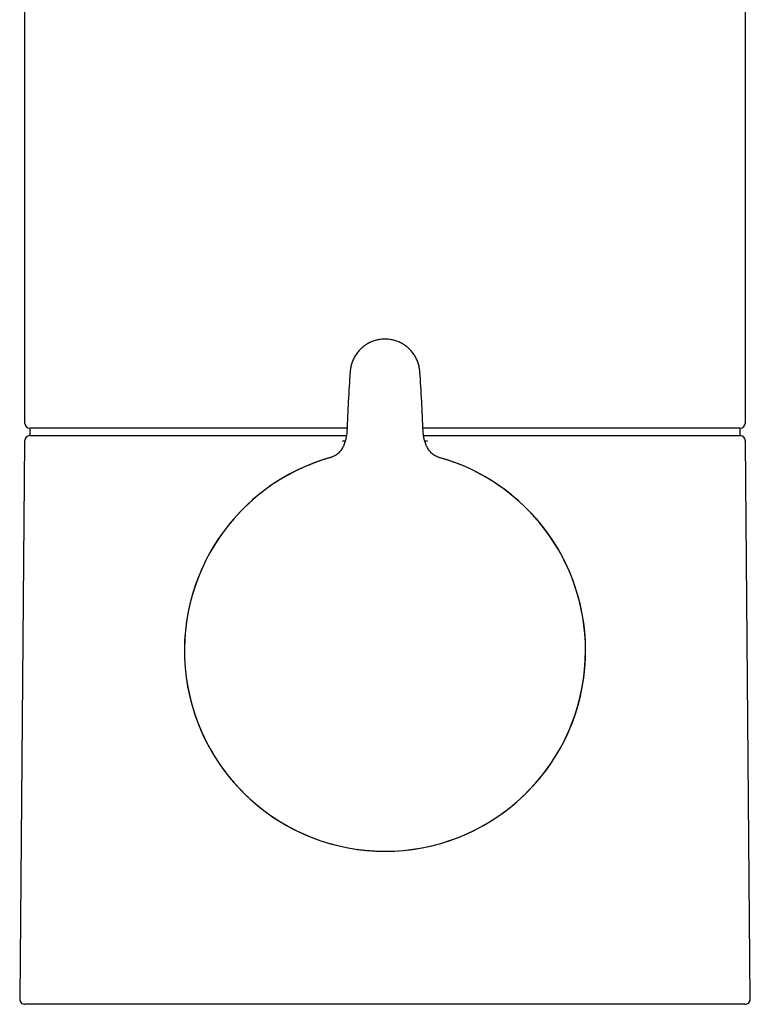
# Model space of a CAD drawing. Header units: millimetres. Extents: x 8 to 597, y 12 to 456.
# Tile 5 of 8: x 285 to 339, y 293 to 365. Entities that reach past the tile are written whole.
import ezdxf

# ---------------------------------------------------------------- set-up
doc = ezdxf.new("R2010")
doc.units = ezdxf.units.MM

msp = doc.modelspace()

# ---------------------------------------------------------------- linework, layer by layer
at = {"color": 7, "linetype": 'Continuous', "lineweight": 30}
for p, q in [((285.5, 381.077), (285.5, 335.853)), ((338.5, 335.853), (338.5, 381.077)), ((285.897, 335.453), (285.897, 334.903)), ((309.207, 335.453), (285.9, 335.453)), ((338.1, 335.453), (314.793, 335.453)), ((338.103, 334.903), (338.103, 335.453)), ((285.497, 334.507), (285.139, 293.507)), ((285.897, 334.903), (308.921, 334.903)), ((308.874, 334.507), (309.08, 334.517)), ((309.077, 334.507), (308.874, 334.507)), ((308.921, 334.903), (309.153, 334.903)), ((314.834, 334.903), (315.079, 334.903)), ((314.92, 334.517), (315.126, 334.507)), ((315.126, 334.507), (314.923, 334.507)), ((315.079, 334.903), (338.103, 334.903)), ((338.861, 293.507), (338.503, 334.507)), ((338.461, 293.103), (285.539, 293.103))]:
    msp.add_line(p, q, dxfattribs=at)
for centre, radius, start, end in [((285.9, 335.853), 0.4, 180, 270), ((338.1, 335.853), 0.4, 270, 0), ((285.897, 334.503), 0.4, 90, 179.5), ((338.103, 334.503), 0.4, 0.5, 90), ((312, 319.103), 14.75, 105.15359, 270), ((312, 319.103), 14.746, 105.63204, 0), ((312, 319.103), 14.75, 270, 74.39515), ((312, 319.103), 14.746, 0, 74.36756), ((285.539, 293.503), 0.4, 179.5, 270), ((338.461, 293.503), 0.4, 270, 0.5)]:
    msp.add_arc(centre, radius, start, end, dxfattribs=at)
for points in [[(314.564, 339.605), (314.553, 339.712), (314.53, 339.925), (314.446, 340.237), (314.326, 340.536), (314.17, 340.818), (313.979, 341.077), (313.758, 341.312), (313.509, 341.516), (313.237, 341.688), (312.945, 341.825), (312.638, 341.924), (312.322, 341.984), (312, 342.004), (311.678, 341.984), (311.362, 341.924), (311.055, 341.825), (310.763, 341.688), (310.491, 341.516), (310.242, 341.312), (310.021, 341.077), (309.83, 340.818), (309.674, 340.536), (309.554, 340.237), (309.47, 339.925), (309.447, 339.712), (309.436, 339.605)], [(309.436, 339.605), (309.388, 338.877), (309.292, 337.42), (309.228, 335.962), (309.196, 335.233)], [(314.804, 335.233), (314.772, 335.962), (314.708, 337.42), (314.612, 338.877), (314.564, 339.605)]]:
    msp.add_open_spline(points, degree=3, dxfattribs=at)
for points, knots in [([(309.198, 335.233), (309.18, 335.033), (309.152, 334.732), (309.035, 334.347), (308.915, 334.071), (308.756, 333.813), (308.555, 333.588), (308.311, 333.405), (308.121, 333.338), (308.027, 333.304)], [0, 0, 0, 0, 0.2496761, 0.374796, 0.4999117, 0.6251711, 0.7502095, 0.8751718, 1, 1, 1, 1]), ([(315.973, 333.304), (315.879, 333.338), (315.689, 333.405), (315.445, 333.588), (315.244, 333.813), (315.085, 334.071), (314.964, 334.347), (314.879, 334.636), (314.822, 334.932), (314.808, 335.133), (314.802, 335.233)], [0, 0, 0, 0, 0.124791, 0.249715, 0.374716, 0.499937, 0.625015, 0.750097, 0.875089, 1, 1, 1, 1])]:
    msp.add_open_spline(points, degree=3, knots=knots, dxfattribs=at)

doc.saveas('drawing.dxf')
